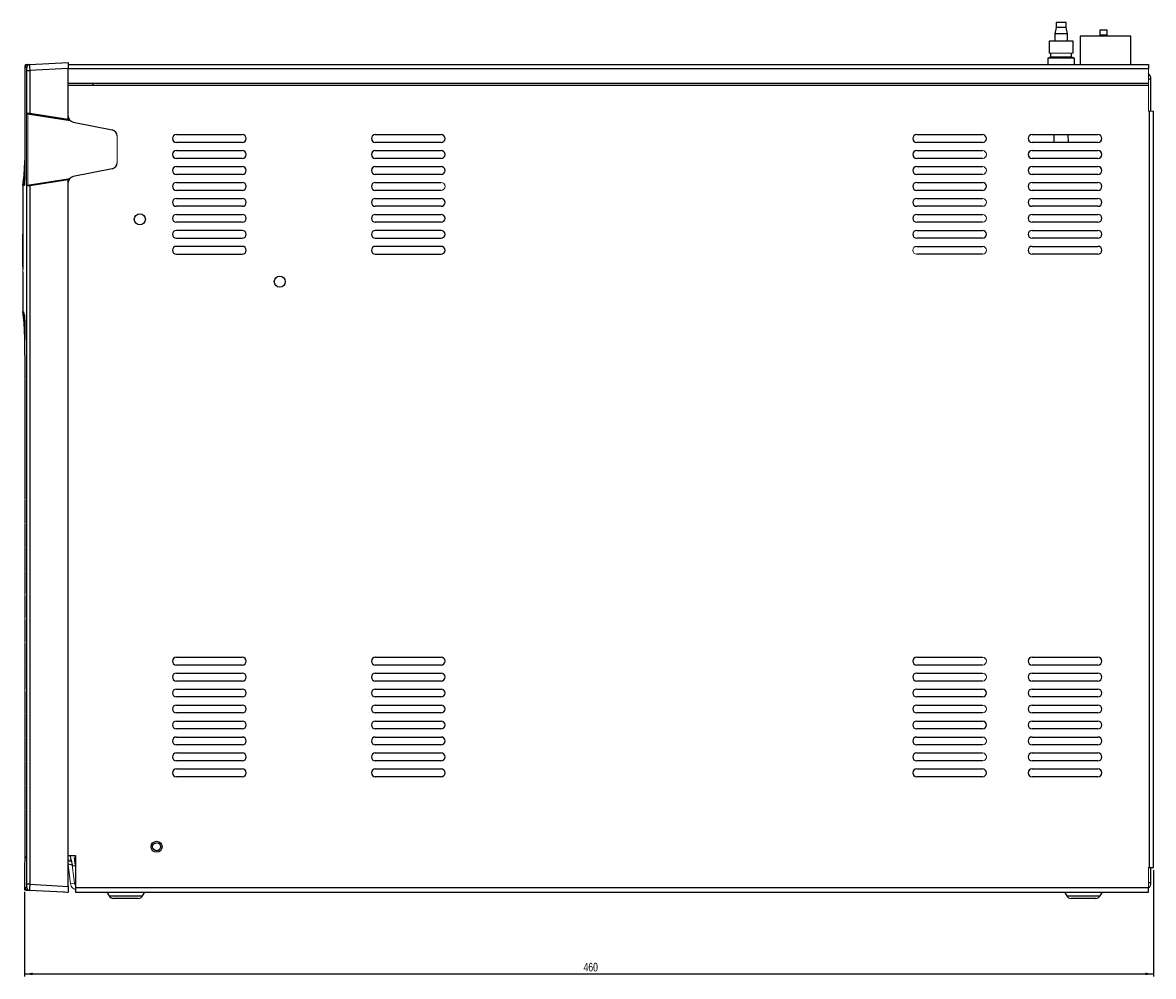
# Model space of a CAD drawing. Header units: millimetres. Extents: x -83 to 754, y -51 to 907.
# Tile 7 of 8: x 294 to 754, y -45 to 343. Entities that reach past the tile are written whole.
import ezdxf

# ---------------------------------------------------------------- set-up
doc = ezdxf.new("R2010")
doc.units = ezdxf.units.MM
doc.layers.add('DRAWINGS', color=7, linetype='Continuous')
doc.styles.add('SLDTEXTSTYLE0', font='TXT', dxfattribs={"width": 0.75})
doc.dimstyles.new('SLDDIMSTYLE0', dxfattribs={"dimtxt": 3.5, "dimasz": 3.302, "dimexe": 0, "dimexo": 0.0625, "dimgap": 0.875, "dimtad": 0, "dimtih": 1, "dimtoh": 1, "dimdec": 0, "dimrnd": 1e-09, "dimzin": 12, "dimdsep": 46, "dimtxsty": 'SLDTEXTSTYLE0', "dimsah": 1, "dimcen": 0.09, "dimadec": 0, "dimazin": 3, "dimtfac": 1, "dimtdec": 0, "dimtofl": 0, "dimtmove": 0, "dimatfit": 3, "dimfxl": 0, "dimfrac": 2, "dimtolj": 1, "dimtzin": 12, "dimarcsym": 0})

# ---------------------------------------------------------------- blocks, each defined once
blk = doc.blocks.new('_D_2')
at = {"layer": 'DRAWINGS'}
for p, q in [((754.48, -1.97), (754.48, -45.25)), ((294.73, -10.85), (294.73, -45.25)), ((294.73, -44.25), (754.48, -44.25))]:
    blk.add_line(p, q, dxfattribs=at)
for points in [[(294.73, -44.25), (298.04, -44.75), (298.04, -43.74)], [(754.48, -44.25), (751.18, -43.74), (751.18, -44.75)]]:
    blk.add_solid(points, dxfattribs=at)
at = {"layer": 'DRAWINGS', "insert": (522.39, -39.73), "char_height": 3.5, "attachment_point": 1, "style": 'SLDTEXTSTYLE0'}
blk.add_mtext('460', dxfattribs=at)

msp = doc.modelspace()

# ---------------------------------------------------------------- linework, layer by layer
at = {"color": 7, "linetype": 'Continuous', "lineweight": 25}
for p, q in [((714.83, 341.13), (714.28, 338.63)), ((714.83, 343.13), (714.83, 341.13)), ((718.93, 343.13), (714.83, 343.13)), ((718.93, 341.13), (714.83, 341.13)), ((718.93, 341.13), (718.93, 343.13)), ((719.48, 338.63), (718.93, 341.13)), ((714.28, 338.63), (714.28, 335.63)), ((719.48, 338.63), (714.28, 338.63)), ((719.48, 335.63), (719.48, 338.63)), ((724.68, 337.6), (724.68, 326.03)), ((745.28, 337.6), (724.68, 337.6)), ((732.63, 338.09), (732.54, 337.6)), ((732.63, 340.09), (732.63, 338.09)), ((735.63, 340.09), (732.63, 340.09)), ((735.63, 338.09), (732.63, 338.09)), ((735.63, 338.09), (735.63, 340.09)), ((735.73, 337.6), (735.63, 338.09)), ((745.28, 326.03), (745.28, 337.6)), ((711.98, 335.63), (711.98, 330.63)), ((721.78, 335.63), (711.98, 335.63)), ((721.78, 330.63), (721.78, 335.63)), ((712.63, 329.13), (711.43, 328.63)), ((711.43, 328.63), (711.43, 326.03)), ((722.33, 328.63), (711.43, 328.63)), ((712.63, 330.63), (712.63, 329.13)), ((721.13, 329.13), (712.63, 329.13)), ((721.13, 329.13), (721.13, 330.63)), ((722.33, 328.63), (721.13, 329.13)), ((722.33, 326.03), (722.33, 328.63)), ((294.83, 325.53), (294.83, 285.1)), ((295.59, 324.86), (294.89, 324.82)), ((294.89, 324.82), (294.89, 324.82)), ((295.31, 326.03), (295.86, 326.06)), ((295.64, 323.61), (296.83, 323.61)), ((295.64, 306.36), (295.64, 323.61)), ((295.86, 326.06), (296.78, 326.1)), ((296.78, 326.1), (312.48, 326.93)), ((312.48, 324.43), (296.83, 323.61)), ((296.83, 323.61), (296.83, 306.25)), ((312.48, 326.93), (312.48, 324.43)), ((312.48, 326.03), (752.48, 326.03)), ((312.48, 303.81), (312.48, 324.43)), ((752.48, 324.3), (312.48, 324.3)), ((752.48, 326.03), (752.48, 324.3)), ((312.48, 318.52), (322.48, 318.52)), ((322.48, 318.52), (752.48, 318.52)), ((322.48, 318.52), (322.48, 317.53)), ((753.48, 307.03), (753.48, 320.23)), ((752.48, 317.53), (312.48, 317.53)), ((295.57, 306.37), (295.64, 306.36)), ((295.64, 306.36), (296.83, 306.25)), ((296.06, 305.86), (296.01, 305.87)), ((296.77, 305.75), (296.06, 305.86)), ((312.48, 303.31), (296.77, 305.75)), ((296.83, 306.25), (312.48, 303.81)), ((752.74, 307.03), (752.74, -0.97)), ((754.48, -0.97), (754.48, 307.03)), ((312.48, 303.81), (312.48, 303.31)), ((314.49, 302.63), (330.47, 299.43)), ((356.58, 297.53), (383.38, 297.53)), ((437.58, 297.53), (464.38, 297.53)), ((658.08, 297.53), (684.88, 297.53)), ((705.08, 297.53), (731.88, 297.53)), ((714, 297.53), (713.9, 294.33)), ((719.86, 294.33), (719.76, 297.53)), ((383.38, 294.33), (356.58, 294.33)), ((356.58, 291.03), (383.38, 291.03)), ((464.38, 294.33), (437.58, 294.33)), ((437.58, 291.03), (464.38, 291.03)), ((684.88, 294.33), (658.08, 294.33)), ((658.08, 291.03), (684.88, 291.03)), ((731.88, 294.33), (705.08, 294.33)), ((705.08, 291.03), (731.88, 291.03)), ((383.38, 287.83), (356.58, 287.83)), ((464.38, 287.83), (437.58, 287.83)), ((684.88, 287.83), (658.08, 287.83)), ((731.88, 287.83), (705.08, 287.83)), ((294.84, 285.11), (294.83, 285.11)), ((330.47, 283.63), (314.49, 280.43)), ((356.58, 284.53), (383.38, 284.53)), ((383.38, 281.33), (356.58, 281.33)), ((437.58, 284.53), (464.38, 284.53)), ((464.38, 281.33), (437.58, 281.33)), ((658.08, 284.53), (684.88, 284.53)), ((684.88, 281.33), (658.08, 281.33)), ((705.08, 284.53), (731.88, 284.53)), ((731.88, 281.33), (705.08, 281.33)), ((293.98, 276.89), (293.98, 243.14)), ((295.64, 276.5), (295.57, 276.49)), ((296.83, 276.61), (295.64, 276.5)), ((295.64, -7.76), (295.64, 276.5)), ((296.01, 276.98), (296.06, 276.99)), ((296.06, 276.99), (296.77, 277.1)), ((296.77, 277.1), (312.48, 279.55)), ((312.48, 279.05), (296.83, 276.61)), ((296.83, 276.61), (296.83, -7.76)), ((312.48, 279.55), (312.48, 279.05)), ((312.48, -8.58), (312.48, 279.05)), ((356.58, 278.03), (383.38, 278.03)), ((437.58, 278.03), (464.38, 278.03)), ((658.08, 278.03), (684.88, 278.03)), ((705.08, 278.03), (731.88, 278.03)), ((383.38, 274.83), (356.58, 274.83)), ((464.38, 274.83), (437.58, 274.83)), ((684.88, 274.83), (658.08, 274.83)), ((731.88, 274.83), (705.08, 274.83)), ((356.58, 271.53), (383.38, 271.53)), ((383.38, 268.33), (356.58, 268.33)), ((437.58, 271.53), (464.38, 271.53)), ((464.38, 268.33), (437.58, 268.33)), ((658.08, 271.53), (684.88, 271.53)), ((684.88, 268.33), (658.08, 268.33)), ((705.08, 271.53), (731.88, 271.53)), ((731.88, 268.33), (705.08, 268.33)), ((356.58, 265.03), (383.38, 265.03)), ((437.58, 265.03), (464.38, 265.03)), ((658.08, 265.03), (684.88, 265.03)), ((705.08, 265.03), (731.88, 265.03)), ((383.38, 261.83), (356.58, 261.83)), ((383.38, 258.53), (356.58, 258.53)), ((464.38, 261.83), (437.58, 261.83)), ((464.38, 258.53), (437.58, 258.53)), ((684.88, 261.83), (658.08, 261.83)), ((658.08, 258.53), (684.88, 258.53)), ((731.88, 261.83), (705.08, 261.83)), ((705.08, 258.53), (731.88, 258.53)), ((293.99, 256.75), (293.99, 257)), ((356.58, 255.33), (383.38, 255.33)), ((437.58, 255.33), (464.38, 255.33)), ((684.88, 255.33), (658.08, 255.33)), ((731.88, 255.33), (705.08, 255.33)), ((293.98, 252.78), (294.15, 252.79)), ((293.99, 243.88), (293.99, 252.78)), ((294.04, 249.16), (294.04, 243.87)), ((383.38, 252.03), (356.58, 252.03)), ((356.58, 248.83), (383.38, 248.83)), ((464.38, 252.03), (437.58, 252.03)), ((437.58, 248.83), (464.38, 248.83)), ((658.08, 252.03), (684.88, 252.03)), ((684.88, 248.83), (658.08, 248.83)), ((705.08, 252.03), (731.88, 252.03)), ((731.88, 248.83), (705.08, 248.83)), ((293.98, 241.66), (293.98, 225.49)), ((293.98, 241.66), (293.98, 241.66)), ((294, 241.66), (294.02, 241.66)), ((294.68, 223.59), (294.37, 225.32)), ((294.73, 216.41), (294.73, 207.88)), ((294.88, 216.06), (294.73, 216.41)), ((294.9, 207.63), (294.9, 198.27)), ((294.9, 207.63), (294.9, 198.27)), ((294.9, 197.87), (294.9, 188.53)), ((294.9, 197.87), (294.9, 188.53)), ((294.9, 188.53), (294.9, 188.53)), ((294.9, 188.13), (294.9, 187.63)), ((294.9, 188.13), (294.9, 187.63)), ((294.9, 188.13), (294.9, 188.13)), ((294.9, 187.63), (294.9, 178.79)), ((294.9, 187.63), (294.9, 178.79)), ((294.9, 178.79), (294.9, 178.79)), ((294.9, 178.39), (294.9, 177.89)), ((294.9, 178.39), (294.9, 177.89)), ((294.9, 178.39), (294.9, 178.39)), ((294.9, 177.89), (294.9, 169.05)), ((294.9, 177.89), (294.9, 169.05)), ((294.9, 169.05), (294.9, 169.05)), ((294.9, 168.65), (294.9, 168.16)), ((294.9, 168.65), (294.9, 168.16)), ((294.9, 168.65), (294.9, 168.65)), ((294.9, 168.16), (294.9, 159.31)), ((294.9, 168.16), (294.9, 159.31)), ((294.9, 159.31), (294.9, 159.31)), ((294.9, 158.91), (294.9, 158.42)), ((294.9, 158.91), (294.9, 158.42)), ((294.9, 158.91), (294.9, 158.91)), ((294.9, 158.42), (294.9, 149.58)), ((294.9, 158.42), (294.9, 149.58)), ((294.9, 149.58), (294.9, 149.58)), ((294.9, 148.68), (294.9, 139.84)), ((294.9, 148.68), (294.9, 139.84)), ((294.9, 139.84), (294.9, 139.84)), ((294.9, 138.94), (294.9, 130.1)), ((294.9, 138.94), (294.9, 130.1)), ((294.9, 130.1), (294.9, 130.1)), ((294.9, 129.2), (294.9, 120.36)), ((294.9, 129.2), (294.9, 120.36)), ((294.9, 120.36), (294.9, 120.36)), ((294.9, 119.47), (294.9, 110.62)), ((294.9, 119.47), (294.9, 110.62)), ((294.9, 109.73), (294.9, 100.89)), ((294.9, 109.73), (294.9, 100.89)), ((294.9, 99.99), (294.9, 91.15)), ((294.9, 99.99), (294.9, 91.15)), ((294.9, 90.25), (294.9, 81.41)), ((294.9, 90.25), (294.9, 81.41)), ((356.58, 84.73), (383.38, 84.73)), ((437.58, 84.73), (464.38, 84.73)), ((658.08, 84.73), (684.88, 84.73)), ((705.08, 84.73), (731.88, 84.73)), ((294.9, 81.01), (294.9, 71.67)), ((294.9, 81.01), (294.9, 71.67)), ((383.38, 81.53), (356.58, 81.53)), ((464.38, 81.53), (437.58, 81.53)), ((684.88, 81.53), (658.08, 81.53)), ((731.88, 81.53), (705.08, 81.53)), ((356.58, 78.23), (383.38, 78.23)), ((383.38, 75.03), (356.58, 75.03)), ((437.58, 78.23), (464.38, 78.23)), ((464.38, 75.03), (437.58, 75.03)), ((658.08, 78.23), (684.88, 78.23)), ((684.88, 75.03), (658.08, 75.03)), ((705.08, 78.23), (731.88, 78.23)), ((731.88, 75.03), (705.08, 75.03)), ((294.9, 70.78), (294.9, 61.93)), ((294.9, 70.78), (294.9, 61.93)), ((356.58, 71.73), (383.38, 71.73)), ((437.58, 71.73), (464.38, 71.73)), ((658.08, 71.73), (684.88, 71.73)), ((705.08, 71.73), (731.88, 71.73)), ((383.38, 68.53), (356.58, 68.53)), ((356.58, 65.23), (383.38, 65.23)), ((464.38, 68.53), (437.58, 68.53)), ((437.58, 65.23), (464.38, 65.23)), ((684.88, 68.53), (658.08, 68.53)), ((658.08, 65.23), (684.88, 65.23)), ((731.88, 68.53), (705.08, 68.53)), ((705.08, 65.23), (731.88, 65.23)), ((294.9, 61.53), (294.9, 61.04)), ((294.9, 61.53), (294.9, 61.04)), ((294.9, 61.04), (294.9, 52.2)), ((294.9, 61.04), (294.9, 52.2)), ((383.38, 62.03), (356.58, 62.03)), ((464.38, 62.03), (437.58, 62.03)), ((684.88, 62.03), (658.08, 62.03)), ((731.88, 62.03), (705.08, 62.03)), ((356.58, 58.73), (383.38, 58.73)), ((383.38, 55.53), (356.58, 55.53)), ((437.58, 58.73), (464.38, 58.73)), ((464.38, 55.53), (437.58, 55.53)), ((658.08, 58.73), (684.88, 58.73)), ((684.88, 55.53), (658.08, 55.53)), ((705.08, 58.73), (731.88, 58.73)), ((731.88, 55.53), (705.08, 55.53)), ((294.9, 51.8), (294.9, 51.3)), ((294.9, 51.8), (294.9, 51.3)), ((294.9, 51.3), (294.9, 42.46)), ((294.9, 51.3), (294.9, 42.46)), ((356.58, 52.23), (383.38, 52.23)), ((437.58, 52.23), (464.38, 52.23)), ((658.08, 52.23), (684.88, 52.23)), ((705.08, 52.23), (731.88, 52.23)), ((383.38, 49.03), (356.58, 49.03)), ((464.38, 49.03), (437.58, 49.03)), ((684.88, 49.03), (658.08, 49.03)), ((731.88, 49.03), (705.08, 49.03)), ((294.9, 42.06), (294.9, 41.56)), ((294.9, 42.06), (294.9, 41.56)), ((294.9, 41.56), (294.9, 32.72)), ((294.9, 41.56), (294.9, 32.72)), ((356.58, 45.73), (383.38, 45.73)), ((383.38, 42.53), (356.58, 42.53)), ((437.58, 45.73), (464.38, 45.73)), ((464.38, 42.53), (437.58, 42.53)), ((658.08, 45.73), (684.88, 45.73)), ((684.88, 42.53), (658.08, 42.53)), ((705.08, 45.73), (731.88, 45.73)), ((731.88, 42.53), (705.08, 42.53)), ((356.58, 39.23), (383.38, 39.23)), ((437.58, 39.23), (464.38, 39.23)), ((658.08, 39.23), (684.88, 39.23)), ((705.08, 39.23), (731.88, 39.23)), ((294.9, 32.32), (294.9, 31.82)), ((294.9, 32.32), (294.9, 31.82)), ((383.38, 36.03), (356.58, 36.03)), ((464.38, 36.03), (437.58, 36.03)), ((684.88, 36.03), (658.08, 36.03)), ((731.88, 36.03), (705.08, 36.03)), ((294.9, 31.82), (294.9, 22.98)), ((294.9, 31.82), (294.9, 22.98)), ((294.9, 22.58), (294.9, 22.09)), ((294.9, 22.58), (294.9, 22.09)), ((294.9, 22.09), (294.9, 13.24)), ((294.9, 22.09), (294.9, 13.24)), ((294.9, 13.24), (294.9, 13.24)), ((294.9, 12.84), (294.9, 12.35)), ((294.9, 12.84), (294.9, 12.35)), ((294.9, 12.84), (294.9, 12.84)), ((294.9, 12.35), (294.9, 1.52)), ((294.9, 12.35), (294.9, 1.52)), ((294.73, 0.59), (294.73, -9.85)), ((312.48, 4.03), (315.48, 4.03)), ((312.48, 0.65), (314.27, 0.12)), ((313.55, 2.8), (313.49, 3.87)), ((314.99, 3.03), (315.48, -0.98)), ((315.48, 4.03), (315.48, -9.23)), ((315.32, -0.2), (315.39, -0.22)), ((752.74, -0.97), (754.48, -0.97)), ((753.48, -7.17), (753.48, -0.97)), ((294.89, -8.96), (294.89, -9.01)), ((294.89, -8.96), (295.59, -9)), ((296.83, -7.76), (295.64, -7.76)), ((296.83, -7.76), (312.48, -8.58)), ((312.48, -8.58), (312.48, -10.97)), ((753.48, -7.17), (752.48, -7.17)), ((296.78, -10.25), (295.17, -10.17)), ((310.54, -10.97), (296.78, -10.25)), ((312.01, -11.04), (310.96, -10.98)), ((752.48, -9.23), (315.48, -9.23)), ((315.48, -9.23), (315.48, -10.97)), ((315.48, -10.97), (752.48, -10.97)), ((328.22, -10.97), (329.18, -12.49)), ((341, -13.47), (330.96, -13.47)), ((342.78, -12.49), (343.74, -10.97)), ((718.22, -10.97), (719.18, -12.49)), ((731, -13.47), (720.96, -13.47)), ((732.78, -12.49), (733.74, -10.97)), ((752.48, -10.97), (752.48, -9.23))]:
    msp.add_line(p, q, dxfattribs=at)
at = {"color": 144, "linetype": 'Continuous', "lineweight": 18}
for p, q in [((721.78, 330.63), (711.98, 330.63)), ((294.89, 324.82), (294.89, 286.93)), ((294.89, 324.82), (294.89, 324.82)), ((312.48, 318.52), (312.48, 324.3)), ((752.48, 324.3), (752.48, 318.52)), ((752.48, 318.52), (752.48, 317.53)), ((312.48, 317.53), (312.48, 305.08)), ((752.48, 307.03), (752.48, 317.53)), ((295.57, 276.49), (295.57, 306.37)), ((296.07, 305.86), (296.07, 276.99)), ((752.74, 307.03), (752.48, 307.03)), ((754.48, 307.03), (752.74, 307.03)), ((313.38, 303.17), (312.48, 303.31)), ((332.48, 296.98), (332.48, 286.08)), ((294.89, 286.93), (294.89, 286.93)), ((312.48, 279.55), (313.12, 279.65)), ((312.48, 277.98), (312.48, 4.03)), ((294.02, 257), (294, 257)), ((294.02, 256.75), (294.02, 257)), ((293.99, 252.78), (293.99, 243.86)), ((293.99, 249.16), (293.99, 243.87)), ((294, 252.78), (294, 243.86)), ((294.02, 243.88), (294.02, 252.78)), ((294.06, 249.16), (294.04, 249.16)), ((294.05, 251.8), (294.05, 251.8)), ((294.06, 243.88), (294.06, 251.24)), ((293.98, 243.03), (293.98, 243.14)), ((293.98, 241.66), (293.99, 241.66)), ((294.02, 243.88), (294, 243.88)), ((294.06, 243.04), (294, 243.04)), ((294, 241.69), (294, 242.16)), ((294.03, 241.66), (294.07, 241.66)), ((294.06, 243.87), (294.04, 243.87)), ((294.06, 243.48), (294.06, 243.04)), ((294.06, 242.68), (294.06, 242.65)), ((294.06, 242.65), (294.06, 242.65)), ((294.89, 213.94), (294.89, 207.88)), ((294.89, 213.94), (294.89, 213.94)), ((294.9, 198.27), (294.9, 198.27)), ((294.9, 197.87), (294.9, 197.87)), ((294.9, 149.18), (294.9, 148.68)), ((294.9, 149.18), (294.9, 149.18)), ((294.9, 148.68), (294.9, 148.68)), ((294.9, 139.44), (294.9, 138.94)), ((294.9, 139.44), (294.9, 139.44)), ((294.9, 138.94), (294.9, 138.94)), ((294.9, 129.7), (294.9, 129.2)), ((294.9, 129.7), (294.9, 129.7)), ((294.9, 129.2), (294.9, 129.2)), ((294.9, 119.96), (294.9, 119.47)), ((294.9, 119.96), (294.9, 119.96)), ((294.9, 119.47), (294.9, 119.47)), ((294.9, 110.62), (294.9, 110.62)), ((294.9, 110.22), (294.9, 109.73)), ((294.9, 109.73), (294.9, 109.73)), ((294.9, 100.89), (294.9, 100.89)), ((294.9, 100.49), (294.9, 99.99)), ((294.9, 99.99), (294.9, 99.99)), ((294.9, 91.15), (294.9, 91.15)), ((294.9, 90.75), (294.9, 90.25)), ((294.9, 90.25), (294.9, 90.25)), ((294.9, 81.41), (294.9, 81.41)), ((294.9, 81.01), (294.9, 81.01)), ((294.9, 71.67), (294.9, 71.67)), ((294.9, 71.27), (294.9, 70.78)), ((294.9, 70.78), (294.9, 70.78)), ((294.9, 61.93), (294.9, 61.93)), ((294.9, 61.53), (294.9, 61.53)), ((294.9, 52.2), (294.9, 52.2)), ((294.9, 51.8), (294.9, 51.8)), ((294.9, 42.46), (294.9, 42.46)), ((294.9, 42.06), (294.9, 42.06)), ((294.9, 32.72), (294.9, 32.72)), ((294.9, 32.32), (294.9, 32.32)), ((294.9, 22.98), (294.9, 22.98)), ((294.9, 22.58), (294.9, 22.58)), ((294.89, 0.59), (294.89, -8.96)), ((312.48, 2.17), (313.76, 1.78)), ((312.48, 1.98), (313.89, 2.15)), ((313.9, 1.33), (312.48, 1.76)), ((313.46, -7.51), (312.48, 0.48)), ((314.38, -0.23), (313.67, 2.08)), ((315.05, -7.31), (313.89, 2.15)), ((314.99, 3.03), (315.48, 3.03)), ((315.4, 3.03), (315.4, 3.85)), ((315.4, 3.83), (315.4, 3.03)), ((315.48, 3.83), (315.4, 3.83)), ((314.38, -0.23), (315.39, -0.17)), ((315.39, -0.19), (314.38, -0.25)), ((314.38, -0.25), (314.38, -0.23)), ((752.48, -9.23), (752.48, -0.97)), ((752.74, -0.97), (752.48, -0.97)), ((294.89, -8.96), (294.89, -8.96)), ((313.46, -7.51), (315.05, -7.31))]:
    msp.add_line(p, q, dxfattribs=at)
at = {"color": 8, "linetype": 'Continuous', "lineweight": 25}
for p, q in [((752.48, 320.23), (753.48, 320.23)), ((294.64, 276.96), (294.63, 276.92)), ((294.73, 207.88), (294.89, 207.88)), ((294.9, 187.63), (294.9, 187.63)), ((294.9, 177.89), (294.9, 177.89)), ((294.9, 168.16), (294.9, 168.16)), ((294.9, 158.42), (294.9, 158.42)), ((294.9, 61.04), (294.9, 61.04)), ((294.9, 51.3), (294.9, 51.3)), ((294.9, 41.56), (294.9, 41.56)), ((294.9, 31.82), (294.9, 31.82)), ((294.9, 22.09), (294.9, 22.09)), ((294.9, 12.35), (294.9, 12.35)), ((294.89, 0.59), (294.73, 0.59)), ((329.18, -12.49), (342.78, -12.49)), ((719.18, -12.49), (732.78, -12.49))]:
    msp.add_line(p, q, dxfattribs=at)
at = {"color": 144, "linetype": 'Continuous', "lineweight": 18, "flags": 128}
msp.add_lwpolyline([(315.48, 3.85), (315.48, 3.85), (315.4, 3.85)], dxfattribs=at)
at = {"color": 7, "linetype": 'Continuous', "lineweight": 25}
for centre, radius in [((341.68, 263.03), 2.25), ((398.68, 237.68), 2.25), ((348.48, 7.53), 2.25), ((348.49, 7.53), 1.6)]:
    msp.add_circle(centre, radius, dxfattribs=at)
for centre, radius, start, end in [((295.33, 325.53), 0.5, 93, 179.9193), ((296.84, 324.86), 1.25, 93.0184, 180.0232), ((750.68, 320.23), 2.8, 0, 49.9039), ((296.14, 306.36), 0.5, 179.9691, 261.1255), ((299.19, 305.75), 2.41, 168.2211, 180.0316), ((314.98, 305.08), 2.5, 180, 258.6901), ((329.98, 296.98), 2.5, 0, 78.6901), ((356.58, 295.93), 1.6, 90, 270), ((383.38, 295.93), 1.6, 270, 90), ((437.58, 295.93), 1.6, 90, 270), ((464.38, 295.93), 1.6, 270, 90), ((658.08, 295.93), 1.6, 90, 270), ((684.88, 295.93), 1.6, 270, 90), ((705.08, 295.93), 1.6, 90, 270), ((731.88, 295.93), 1.6, 270, 90), ((356.58, 289.43), 1.6, 90, 270), ((383.38, 289.43), 1.6, 270, 90), ((437.58, 289.43), 1.6, 90, 270), ((464.38, 289.43), 1.6, 270, 90), ((658.08, 289.43), 1.6, 90, 270), ((705.08, 289.43), 1.6, 90, 270), ((731.88, 289.43), 1.6, 270, 90), ((329.98, 286.08), 2.5, 281.3099, 0), ((249.73, 285.11), 45, 349.5955, 359.8528), ((356.58, 282.93), 1.6, 90, 270), ((383.38, 282.93), 1.6, 270, 90), ((437.58, 282.93), 1.6, 90, 270), ((464.38, 282.93), 1.6, 270, 90), ((658.08, 282.93), 1.6, 90, 270), ((705.08, 282.93), 1.6, 90, 270), ((731.88, 282.93), 1.6, 270, 90), ((294.38, 276.89), 0.4, 167.0782, 177.5717), ((295.03, 276.92), 0.4, 169.5755, 180.0017), ((296.14, 276.5), 0.5, 98.8745, 180.0309), ((299.19, 277.1), 2.41, 179.9684, 191.7789), ((314.98, 277.98), 2.5, 101.3099, 180), ((356.58, 276.43), 1.6, 90, 270), ((383.38, 276.43), 1.6, 270, 90), ((437.58, 276.43), 1.6, 90, 270), ((658.08, 276.43), 1.6, 90, 270), ((684.88, 276.43), 1.6, 270, 90), ((705.08, 276.43), 1.6, 90, 270), ((731.88, 276.43), 1.6, 270, 90), ((356.58, 269.93), 1.6, 90, 270), ((383.38, 269.93), 1.6, 270, 90), ((437.58, 269.93), 1.6, 90, 270), ((464.38, 269.93), 1.6, 270, 90), ((658.08, 269.93), 1.6, 90, 270), ((705.08, 269.93), 1.6, 90, 270), ((731.88, 269.93), 1.6, 270, 90), ((356.58, 263.43), 1.6, 90, 270), ((383.38, 263.43), 1.6, 270, 90), ((437.58, 263.43), 1.6, 90, 270), ((464.38, 263.43), 1.6, 270, 90), ((658.08, 263.43), 1.6, 90, 270), ((705.08, 263.43), 1.6, 90, 270), ((731.88, 263.43), 1.6, 270, 90), ((356.58, 256.93), 1.6, 90, 270), ((383.38, 256.93), 1.6, 270, 90), ((437.58, 256.93), 1.6, 90, 270), ((464.38, 256.93), 1.6, 270, 90), ((658.08, 256.93), 1.6, 90, 270), ((684.88, 256.93), 1.6, 270, 90), ((705.08, 256.93), 1.6, 90, 270), ((731.88, 256.93), 1.6, 270, 90), ((356.58, 250.43), 1.6, 90, 270), ((383.38, 250.43), 1.6, 270, 90), ((437.58, 250.43), 1.6, 90, 270), ((464.38, 250.43), 1.6, 270, 90), ((705.08, 250.43), 1.6, 90, 270), ((731.88, 250.43), 1.6, 270, 90), ((239.73, 216.41), 55, 359.9982, 9.4436), ((294.94, 223.92), 0.299, 179.9224, 189.3841), ((295.73, 207.88), 1, 180, 213.0421), ((356.58, 83.13), 1.6, 90, 270), ((383.38, 83.13), 1.6, 270, 90), ((437.58, 83.13), 1.6, 90, 270), ((464.38, 83.13), 1.6, 270, 90), ((658.08, 83.13), 1.6, 90, 270), ((705.08, 83.13), 1.6, 90, 270), ((731.88, 83.13), 1.6, 270, 90), ((356.58, 76.63), 1.6, 90, 270), ((383.38, 76.63), 1.6, 270, 90), ((437.58, 76.63), 1.6, 90, 270), ((464.38, 76.63), 1.6, 270, 90), ((658.08, 76.63), 1.6, 90, 270), ((705.08, 76.63), 1.6, 90, 270), ((731.88, 76.63), 1.6, 270, 90), ((356.58, 70.13), 1.6, 90, 270), ((383.38, 70.13), 1.6, 270, 90), ((437.58, 70.13), 1.6, 90, 270), ((464.38, 70.13), 1.6, 270, 90), ((658.08, 70.13), 1.6, 90, 270), ((684.88, 70.13), 1.6, 270, 90), ((705.08, 70.13), 1.6, 90, 270), ((731.88, 70.13), 1.6, 270, 90), ((356.58, 63.63), 1.6, 90, 270), ((383.38, 63.63), 1.6, 270, 90), ((437.58, 63.63), 1.6, 90, 270), ((464.38, 63.63), 1.6, 270, 90), ((658.08, 63.63), 1.6, 90, 270), ((705.08, 63.63), 1.6, 90, 270), ((731.88, 63.63), 1.6, 270, 90), ((356.58, 57.13), 1.6, 90, 270), ((383.38, 57.13), 1.6, 270, 90), ((437.58, 57.13), 1.6, 90, 270), ((464.38, 57.13), 1.6, 270, 90), ((658.08, 57.13), 1.6, 90, 270), ((684.88, 57.13), 1.6, 270, 90), ((705.08, 57.13), 1.6, 90, 270), ((731.88, 57.13), 1.6, 270, 90), ((356.58, 50.63), 1.6, 90, 270), ((383.38, 50.63), 1.6, 270, 90), ((437.58, 50.63), 1.6, 90, 270), ((464.38, 50.63), 1.6, 270, 90), ((658.08, 50.63), 1.6, 90, 270), ((705.08, 50.63), 1.6, 90, 270), ((731.88, 50.63), 1.6, 270, 90), ((356.58, 44.13), 1.6, 90, 270), ((383.38, 44.13), 1.6, 270, 90), ((437.58, 44.13), 1.6, 90, 270), ((464.38, 44.13), 1.6, 270, 90), ((658.08, 44.13), 1.6, 90, 270), ((705.08, 44.13), 1.6, 90, 270), ((731.88, 44.13), 1.6, 270, 90), ((356.58, 37.63), 1.6, 90, 270), ((383.38, 37.63), 1.6, 270, 90), ((437.58, 37.63), 1.6, 90, 270), ((464.38, 37.63), 1.6, 270, 90), ((658.08, 37.63), 1.6, 90, 270), ((684.88, 37.63), 1.6, 270, 90), ((705.08, 37.63), 1.6, 90, 270), ((731.88, 37.63), 1.6, 270, 90), ((304.73, 0.59), 10, 169.6814, 180), ((312.99, 3.84), 0.5, 3, 22.1506), ((296.84, -9), 1.25, 179.9768, 266.9816), ((295.03, -9.85), 0.3, 182.1896, 267.0017), ((330.96, -11.37), 2.1, 212.1523, 270), ((341, -11.37), 2.1, 270, 327.8477), ((720.96, -11.37), 2.1, 212.1523, 270), ((731, -11.37), 2.1, 270, 327.8477)]:
    msp.add_arc(centre, radius, start, end, dxfattribs=at)
at = {"color": 144, "linetype": 'Continuous', "lineweight": 18}
for centre, radius, start, end in [((684.88, 289.43), 1.6, 270, 90), ((684.88, 282.93), 1.6, 270, 90), ((464.38, 276.43), 1.6, 270, 90), ((684.88, 269.93), 1.6, 270, 90), ((684.88, 263.43), 1.6, 270, 90), ((658.08, 250.43), 1.6, 90, 270), ((684.88, 250.43), 1.6, 270, 90), ((684.88, 83.13), 1.6, 270, 90), ((684.88, 76.63), 1.6, 270, 90), ((684.88, 63.63), 1.6, 270, 90), ((684.88, 50.63), 1.6, 270, 90), ((684.88, 44.13), 1.6, 270, 90), ((316.54, 2.95), 3, 183, 197)]:
    msp.add_arc(centre, radius, start, end, dxfattribs=at)
at = {"color": 8, "linetype": 'Continuous', "lineweight": 25}
msp.add_arc((313.5, 3.85), 1.9, 0, 5.614, dxfattribs=at)
at = {"color": 144, "linetype": 'Continuous', "lineweight": 18}
for centre, major_axis, ratio, start_param, end_param in [((2628.98, 129.12), (2334.69, -137.37), 0.275158, 3.155461, 3.156717), ((2628.98, 127.38), (2334.69, -137.36), 0.275125, 3.152757, 3.154014), ((2628.98, 125.16), (2334.69, -137.37), 0.275158, 3.158954, 3.159689), ((2628.98, 119.84), (2334.69, -137.37), 0.275158, 3.149998, 3.15144), ((2628.98, -37.93), (-179.79, 4732.84), 0.491897, 1.492549, 1.49272), ((2628.98, 95.19), (2329.1, -254.67), 0.651134, 3.211667, 3.211908), ((2628.98, 95.96), (2328.46, -263.41), 0.663153, 3.216521, 3.216755), ((2628.98, 100.27), (2328.43, -263.77), 0.663629, 3.21946, 3.219694), ((2628.98, -50.94), (-179.63, 4737.74), 0.49139, 1.489914, 1.490085), ((2628.98, 91.06), (2329.1, -254.67), 0.651134, 3.208965, 3.209206), ((2628.98, 104.48), (2328.43, -263.77), 0.663629, 3.222162, 3.222395), ((2628.98, 86.79), (2329.08, -255), 0.651598, 3.206348, 3.206583), ((2628.98, 108.82), (2328.46, -263.41), 0.663153, 3.224769, 3.225002)]:
    msp.add_ellipse(centre, major_axis=major_axis, ratio=ratio, start_param=start_param, end_param=end_param, dxfattribs=at)
at = {"color": 7, "linetype": 'Continuous', "lineweight": 25}
msp.add_ellipse((2628.98, 99.42), major_axis=(2329.08, -255), ratio=0.651598, start_param=3.214597, end_param=3.214832, dxfattribs=at)
for points, knots in [([(295.78, 326.05), (295.8, 326.05), (295.79, 326.05), (295.72, 326.03), (295.66, 326.02), (295.54, 325.96), (295.49, 325.93), (295.39, 325.86), (295.33, 325.82), (295.2, 325.69), (295.13, 325.61), (295.03, 325.43), (294.99, 325.35), (294.94, 325.2), (294.92, 325.14), (294.9, 325), (294.89, 324.91), (294.89, 324.82)], [0, 0, 0, 0, 0.25, 0.25, 0.5, 0.5, 0.625, 0.625, 0.75, 0.75, 0.875, 0.875, 0.9375, 0.9375, 0.96875, 0.96875, 1, 1, 1, 1]), ([(295.26, 325.75), (295.25, 325.74), (295.2, 325.7), (295.06, 325.5), (294.95, 325.28), (294.9, 325.03), (294.89, 324.91), (294.89, 324.84), (294.89, 324.82)], [0, 0, 0, 0, 0.128798, 0.508225, 0.826911, 0.914067, 0.974907, 1, 1, 1, 1]), ([(295.64, 323.61), (295.64, 323.78), (295.64, 323.94), (295.64, 324.24), (295.63, 324.38), (295.63, 324.55), (295.62, 324.6), (295.62, 324.69), (295.62, 324.73), (295.61, 324.82), (295.6, 324.86), (295.59, 324.86)], [0, 0, 0, 0, 0.25, 0.25, 0.5, 0.5, 0.625, 0.625, 0.75, 0.75, 1, 1, 1, 1]), ([(296.78, 326.1), (296.78, 326.1), (296.78, 326.09), (296.78, 326.02), (296.78, 325.98), (296.78, 325.85), (296.78, 325.78), (296.78, 325.59), (296.78, 325.49), (296.79, 325.26), (296.79, 325.13), (296.8, 324.86), (296.8, 324.72), (296.81, 324.27), (296.82, 323.94), (296.83, 323.61)], [0, 0, 0, 0, 0.125, 0.125, 0.25, 0.25, 0.375, 0.375, 0.5, 0.5, 0.625, 0.625, 0.75, 0.75, 1, 1, 1, 1]), ([(294.89, 286.93), (294.89, 286.19), (294.88, 284.34), (294.85, 281.53), (294.79, 278.99), (294.71, 277.29), (294.66, 277.07), (294.64, 276.96)], [0, 0, 0, 0, 0.142278, 0.359873, 0.577493, 0.795116, 1, 1, 1, 1]), ([(294.67, 277.22), (294.69, 277.3), (294.73, 277.51), (294.8, 279.06), (294.86, 281.57), (294.89, 284.36), (294.89, 286.2), (294.89, 286.93)], [0, 0, 0, 0, 0.142095, 0.37693, 0.611761, 0.846555, 1, 1, 1, 1]), ([(294.07, 276.97), (294.08, 276.97), (294.09, 276.97), (294.49, 276.99), (294.64, 277)], [0, 0, 0, 0, 0.636622, 1, 1, 1, 1]), ([(294.04, 252.8), (294.05, 252.8), (294.05, 252.8), (294.05, 253.06), (294.06, 253.51), (294.06, 254.11), (294.06, 254.78), (294.06, 255.45), (294.06, 256.04), (294.05, 256.48), (294.05, 256.73), (294.05, 256.73), (294.04, 256.72)], [0, 0, 0, 0, 0.072269, 0.179668, 0.287068, 0.394467, 0.501866, 0.609263, 0.716661, 0.824059, 0.931459, 1, 1, 1, 1]), ([(294.65, 223.87), (294.47, 224.3), (294.11, 225.16), (293.93, 225.57), (293.99, 225.44), (293.99, 225.44)], [0, 0, 0, 0, 0.498818, 0.998103, 1, 1, 1, 1]), ([(293.98, 225.49), (294.01, 225.42), (294.07, 225.29), (294.45, 224.38), (294.64, 223.92)], [0, 0, 0, 0, 0.498822, 1, 1, 1, 1]), ([(294.64, 223.92), (294.65, 223.9), (294.66, 223.87), (294.67, 223.77), (294.68, 223.71), (294.71, 223.48), (294.72, 223.26), (294.74, 222.87), (294.75, 222.72), (294.76, 222.4), (294.77, 222.23), (294.79, 221.67), (294.8, 221.26), (294.83, 220.35), (294.84, 219.84), (294.85, 218.78), (294.86, 218.22), (294.87, 217.34), (294.87, 217.04), (294.88, 216.43), (294.88, 216.13), (294.89, 215.2), (294.89, 214.58), (294.89, 213.94)], [0, 0, 0, 0, 0.0625, 0.0625, 0.125, 0.125, 0.25, 0.25, 0.3125, 0.3125, 0.375, 0.375, 0.5, 0.5, 0.625, 0.625, 0.75, 0.75, 0.8125, 0.8125, 0.875, 0.875, 1, 1, 1, 1]), ([(294.89, 213.94), (294.89, 215.06), (294.88, 217.29), (294.83, 220.28), (294.77, 222.51), (294.71, 223.55), (294.68, 223.71), (294.67, 223.74)], [0, 0, 0, 0, 0.236801, 0.4736, 0.710444, 0.947339, 1, 1, 1, 1]), ([(294.9, 188.53), (294.9, 188.51), (294.9, 188.5), (294.9, 188.49), (294.9, 188.37), (294.9, 188.25), (294.9, 188.13)], [0, 0, 0, 0, 0.0000421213, 0.0000421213, 0.0000421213, 0.0003999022, 0.0003999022, 0.0003999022, 0.0003999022]), ([(294.9, 178.79), (294.9, 178.78), (294.9, 178.76), (294.9, 178.75), (294.9, 178.63), (294.9, 178.51), (294.9, 178.39)], [0, 0, 0, 0, 0.0000421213, 0.0000421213, 0.0000421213, 0.0003999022, 0.0003999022, 0.0003999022, 0.0003999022]), ([(294.9, 169.05), (294.9, 169.04), (294.9, 169.02), (294.9, 169.01), (294.9, 168.89), (294.9, 168.77), (294.9, 168.65)], [0, 0, 0, 0, 0.0000421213, 0.0000421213, 0.0000421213, 0.0003999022, 0.0003999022, 0.0003999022, 0.0003999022]), ([(294.9, 159.31), (294.9, 159.3), (294.9, 159.29), (294.9, 159.27), (294.9, 159.15), (294.9, 159.03), (294.9, 158.91)], [0, 0, 0, 0, 0.0000421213, 0.0000421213, 0.0000421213, 0.0003999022, 0.0003999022, 0.0003999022, 0.0003999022]), ([(294.9, 149.58), (294.9, 149.56), (294.9, 149.55), (294.9, 149.53), (294.9, 149.41), (294.9, 149.3), (294.9, 149.18)], [0, 0, 0, 0, 0.0000421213, 0.0000421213, 0.0000421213, 0.0003999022, 0.0003999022, 0.0003999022, 0.0003999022]), ([(294.9, 139.84), (294.9, 139.82), (294.9, 139.81), (294.9, 139.8), (294.9, 139.68), (294.9, 139.56), (294.9, 139.44)], [0, 0, 0, 0, 0.0000421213, 0.0000421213, 0.0000421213, 0.0003999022, 0.0003999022, 0.0003999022, 0.0003999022]), ([(294.9, 130.1), (294.9, 130.09), (294.9, 130.07), (294.9, 130.06), (294.9, 129.94), (294.9, 129.82), (294.9, 129.7)], [0, 0, 0, 0, 0.0000421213, 0.0000421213, 0.0000421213, 0.0003999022, 0.0003999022, 0.0003999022, 0.0003999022]), ([(294.9, 120.36), (294.9, 120.35), (294.9, 120.33), (294.9, 120.32), (294.9, 120.2), (294.9, 120.08), (294.9, 119.96)], [0, 0, 0, 0, 0.0000421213, 0.0000421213, 0.0000421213, 0.0003999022, 0.0003999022, 0.0003999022, 0.0003999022]), ([(294.9, 13.24), (294.9, 13.23), (294.9, 13.22), (294.9, 13.2), (294.9, 13.08), (294.9, 12.96), (294.9, 12.84)], [0, 0, 0, 0, 0.0000421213, 0.0000421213, 0.0000421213, 0.0003999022, 0.0003999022, 0.0003999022, 0.0003999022]), ([(294.89, -8.96), (294.89, -8.99), (294.89, -9.05), (294.9, -9.15), (294.93, -9.33), (295.04, -9.66), (295.14, -9.75), (295.21, -9.81)], [0, 0, 0, 0, 0.033829, 0.07557, 0.145138, 0.351779, 1, 1, 1, 1]), ([(295.59, -9), (295.6, -9), (295.61, -8.97), (295.62, -8.85), (295.62, -8.75), (295.63, -8.52), (295.64, -8.38), (295.64, -8.08), (295.64, -7.92), (295.64, -7.76)], [0, 0, 0, 0, 0.25, 0.25, 0.5, 0.5, 0.75, 0.75, 1, 1, 1, 1]), ([(296.83, -7.76), (296.82, -7.92), (296.82, -8.08), (296.81, -8.4), (296.81, -8.56), (296.8, -8.86), (296.8, -9), (296.79, -9.28), (296.79, -9.4), (296.78, -9.63), (296.78, -9.74), (296.78, -9.92), (296.78, -10), (296.78, -10.18), (296.78, -10.25), (296.78, -10.25)], [0, 0, 0, 0, 0.125, 0.125, 0.25, 0.25, 0.375, 0.375, 0.5, 0.5, 0.625, 0.625, 0.75, 0.75, 1, 1, 1, 1]), ([(752.48, -9.27), (752.54, -9.23), (752.91, -9), (753.34, -8.25), (753.43, -7.53), (753.48, -7.17)], [0, 0, 0, 0, 0.088547, 0.544274, 1, 1, 1, 1]), ([(295.64, -10.17), (295.39, -10.16), (294.99, -10.14), (295.03, -10.14), (295.04, -10.14)], [0, 0, 0, 0, 0.6436629, 1, 1, 1, 1]), ([(295.19, -9.82), (295.22, -9.86), (295.33, -9.99), (295.45, -10.07), (295.55, -10.14), (295.63, -10.17), (295.65, -10.18), (295.7, -10.18), (295.75, -10.18), (295.81, -10.17), (295.89, -10.14), (295.96, -10.08), (295.99, -10.02), (296, -9.99)], [0, 0, 0, 0, 0.131066, 0.383837, 0.681045, 0.834702, 0.916699, 0.935038, 0.943421, 0.953744, 0.968039, 0.984161, 1, 1, 1, 1])]:
    msp.add_open_spline(points, degree=3, knots=knots, dxfattribs=at)
at = {"color": 144, "linetype": 'Continuous', "lineweight": 18}
for points in [[(295.86, 326.06), (295.84, 326.05), (295.81, 326.05), (295.78, 326.05)], [(293.98, 242.68), (293.98, 242.57), (293.98, 242.42), (293.98, 242.25)], [(293.98, 242.25), (293.98, 242.41), (293.98, 242.56), (293.98, 242.67)], [(293.99, 242.68), (293.99, 242.57), (293.99, 242.42), (293.99, 242.25)], [(294, 242.25), (294, 242.41), (293.99, 242.56), (293.99, 242.67)], [(294, 242.68), (294, 242.57), (294, 242.41), (294, 242.25)], [(294.02, 242.25), (294.02, 242.41), (294.02, 242.56), (294.02, 242.67)], [(294.03, 242.68), (294.03, 242.57), (294.03, 242.41), (294.03, 242.25)], [(294.03, 242.68), (294.03, 242.66), (294.03, 242.65), (294.03, 242.65)], [(294.07, 242.25), (294.07, 242.41), (294.07, 242.56), (294.07, 242.67)], [(294.9, 1.52), (294.9, 1.52), (294.9, 1.52), (294.9, 1.52)]]:
    msp.add_open_spline(points, degree=3, dxfattribs=at)
for points, knots in [([(296.01, 305.87), (295.94, 305.88), (295.87, 305.91), (295.76, 305.98), (295.72, 306.02), (295.61, 306.16), (295.57, 306.27), (295.57, 306.37)], [0, 0, 0, 0, 0.25, 0.25, 0.5, 0.5, 1, 1, 1, 1]), ([(296.01, 276.98), (295.94, 276.97), (295.87, 276.94), (295.76, 276.87), (295.72, 276.83), (295.61, 276.69), (295.57, 276.59), (295.57, 276.49)], [0, 0, 0, 0, 0.25, 0.25, 0.5, 0.5, 1, 1, 1, 1]), ([(293.99, 257.59), (293.99, 257.59), (293.99, 257.59), (293.99, 257.59), (293.99, 257.59), (293.99, 257.58), (293.99, 257.58), (293.99, 257.58), (293.99, 257.57), (293.99, 257.56)], [0, 0, 0, 0, 0.0000498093, 0.0000498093, 0.0000498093, 0.0000996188, 0.0000996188, 0.0000996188, 0.0001771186, 0.0001771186, 0.0001771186, 0.0001771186]), ([(293.99, 257), (293.99, 257.08), (293.99, 257.15), (293.99, 257.3), (293.99, 257.36), (293.99, 257.53), (293.99, 257.59), (293.99, 257.59)], [0, 0, 0, 0, 0.25, 0.25, 0.5, 0.5, 1, 1, 1, 1]), ([(294.01, 257.59), (294.01, 257.59), (294.01, 257.59), (294.01, 257.59), (294.01, 257.58), (294.01, 257.58), (294.01, 257.58), (294.01, 257.58), (294.01, 257.57), (294.01, 257.56)], [0, 0, 0, 0, 0.0000498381, 0.0000498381, 0.0000498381, 0.0000996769, 0.0000996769, 0.0000996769, 0.0001763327, 0.0001763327, 0.0001763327, 0.0001763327]), ([(294.02, 257), (294.02, 257.08), (294.02, 257.15), (294.02, 257.29), (294.02, 257.36), (294.02, 257.52), (294.01, 257.59), (294.01, 257.59)], [0, 0, 0, 0, 0.25, 0.25, 0.5, 0.5, 1, 1, 1, 1]), ([(293.99, 250.88), (293.99, 250.84), (293.99, 250.77), (293.99, 250.57), (293.99, 250.43), (293.99, 250.3)], [0, 0, 0, 0, 0.5, 0.5, 1, 1, 1, 1]), ([(293.99, 250.3), (293.99, 250.15), (293.99, 250), (293.99, 249.78), (293.99, 249.71), (293.99, 249.71)], [0, 0, 0, 0, 0.5, 0.5, 1, 1, 1, 1]), ([(293.99, 249.71), (293.99, 249.71), (293.99, 249.7), (293.99, 249.66), (293.99, 249.62), (293.99, 249.52), (293.99, 249.45), (293.99, 249.3), (293.99, 249.23), (293.99, 249.16)], [0, 0, 0, 0, 0.25, 0.25, 0.5, 0.5, 0.75, 0.75, 1, 1, 1, 1]), ([(294.03, 250.87), (294.03, 250.84), (294.03, 250.77), (294.03, 250.57), (294.03, 250.43), (294.03, 250.3)], [0, 0, 0, 0, 0.5, 0.5, 1, 1, 1, 1]), ([(294.03, 250.3), (294.03, 250.15), (294.03, 250), (294.03, 249.78), (294.03, 249.71), (294.03, 249.71)], [0, 0, 0, 0, 0.5, 0.5, 1, 1, 1, 1]), ([(294.03, 249.71), (294.03, 249.71), (294.03, 249.7), (294.03, 249.66), (294.03, 249.62), (294.03, 249.52), (294.03, 249.45), (294.04, 249.31), (294.04, 249.23), (294.04, 249.16)], [0, 0, 0, 0, 0.25, 0.25, 0.5, 0.5, 0.75, 0.75, 1, 1, 1, 1]), ([(294.06, 251.83), (294.06, 251.83), (294.06, 251.83), (294.06, 251.83), (294.06, 251.83), (294.06, 251.82), (294.05, 251.82), (294.05, 251.82), (294.05, 251.81), (294.05, 251.8)], [0, 0, 0, 0, 0.0000526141, 0.0000526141, 0.0000526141, 0.0001052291, 0.0001052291, 0.0001052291, 0.0001833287, 0.0001833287, 0.0001833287, 0.0001833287]), ([(294.06, 251.24), (294.06, 251.32), (294.06, 251.39), (294.06, 251.54), (294.06, 251.6), (294.06, 251.77), (294.06, 251.83), (294.06, 251.83)], [0, 0, 0, 0, 0.25, 0.25, 0.5, 0.5, 1, 1, 1, 1]), ([(293.99, 243.08), (293.99, 243.19), (293.99, 243.6), (293.99, 244.63), (293.99, 245.53), (293.99, 245.95)], [0, 0, 0, 0, 0.155007, 0.601985, 1, 1, 1, 1]), ([(293.98, 241.66), (293.98, 241.66), (293.98, 241.68), (293.98, 241.74), (293.98, 241.78), (293.98, 241.94), (293.98, 242.1), (293.98, 242.25)], [0, 0, 0, 0, 0.25, 0.25, 0.5, 0.5, 1, 1, 1, 1]), ([(293.98, 242.25), (293.98, 242.18), (293.98, 242.1), (293.98, 241.96), (293.98, 241.89), (293.98, 241.73), (293.98, 241.66), (293.98, 241.66)], [0, 0, 0, 0, 0.25, 0.25, 0.5, 0.5, 1, 1, 1, 1]), ([(293.99, 243.03), (293.99, 243.08), (293.99, 243.13), (293.99, 243.26), (293.99, 243.33), (293.99, 243.47), (293.99, 243.56), (293.99, 243.72), (293.99, 243.8), (293.99, 243.88)], [0, 0, 0, 0, 0.25, 0.25, 0.5, 0.5, 0.75, 0.75, 1, 1, 1, 1]), ([(293.99, 243.87), (293.99, 243.79), (293.99, 243.71), (293.99, 243.55), (293.99, 243.47), (293.99, 243.26), (293.99, 243.13), (293.99, 243.04)], [0, 0, 0, 0, 0.25, 0.25, 0.5, 0.5, 1, 1, 1, 1]), ([(293.99, 242.43), (293.99, 242.44), (293.99, 242.52), (293.99, 242.66), (293.99, 242.79)], [0, 0, 0, 0, 0.096323, 1, 1, 1, 1]), ([(293.99, 242.25), (293.99, 242.18), (293.99, 242.1), (293.99, 241.96), (293.99, 241.89), (293.99, 241.73), (293.99, 241.66), (293.99, 241.66)], [0, 0, 0, 0, 0.25, 0.25, 0.5, 0.5, 1, 1, 1, 1]), ([(293.99, 241.66), (293.99, 241.66), (293.99, 241.68), (293.99, 241.74), (293.99, 241.78), (293.99, 241.94), (294, 242.1), (294, 242.25)], [0, 0, 0, 0, 0.25, 0.25, 0.5, 0.5, 1, 1, 1, 1]), ([(294.01, 243.09), (294.01, 243.23), (294.01, 243.44), (294, 243.78), (294, 243.88)], [0, 0, 0, 0, 0.689793, 1, 1, 1, 1]), ([(294, 242.25), (294, 242.18), (294, 242.1), (294, 241.96), (294, 241.89), (294, 241.73), (294, 241.66), (294, 241.66)], [0, 0, 0, 0, 0.25, 0.25, 0.5, 0.5, 1, 1, 1, 1]), ([(294.02, 243.03), (294.02, 243.08), (294.02, 243.13), (294.02, 243.26), (294.02, 243.33), (294.02, 243.47), (294.02, 243.55), (294.02, 243.72), (294.02, 243.8), (294.02, 243.88)], [0, 0, 0, 0, 0.25, 0.25, 0.5, 0.5, 0.75, 0.75, 1, 1, 1, 1]), ([(294.02, 241.66), (294.02, 241.66), (294.02, 241.68), (294.02, 241.74), (294.02, 241.78), (294.02, 241.94), (294.02, 242.1), (294.02, 242.25)], [0, 0, 0, 0, 0.25, 0.25, 0.5, 0.5, 1, 1, 1, 1]), ([(294.04, 243.87), (294.04, 243.79), (294.04, 243.71), (294.03, 243.55), (294.03, 243.47), (294.03, 243.25), (294.03, 243.13), (294.03, 243.04)], [0, 0, 0, 0, 0.25, 0.25, 0.5, 0.5, 1, 1, 1, 1]), ([(294.03, 242.25), (294.03, 242.18), (294.03, 242.1), (294.03, 241.96), (294.03, 241.89), (294.03, 241.73), (294.03, 241.66), (294.03, 241.66)], [0, 0, 0, 0, 0.25, 0.25, 0.5, 0.5, 1, 1, 1, 1]), ([(294.06, 243.03), (294.06, 243.08), (294.06, 243.13), (294.06, 243.25), (294.06, 243.32), (294.06, 243.47), (294.06, 243.55), (294.06, 243.72), (294.06, 243.8), (294.06, 243.88)], [0, 0, 0, 0, 0.25, 0.25, 0.5, 0.5, 0.75, 0.75, 1, 1, 1, 1]), ([(294.06, 242.65), (294.06, 242.64), (294.07, 242.62), (294.07, 242.5), (294.07, 242.33), (294.07, 242.19), (294.07, 242.13)], [0, 0, 0, 0, 0.2582554, 0.5163847, 0.7787994, 1, 1, 1, 1]), ([(294.07, 241.66), (294.07, 241.66), (294.07, 241.68), (294.07, 241.74), (294.07, 241.78), (294.07, 241.95), (294.07, 242.1), (294.07, 242.25)], [0, 0, 0, 0, 0.25, 0.25, 0.5, 0.5, 1, 1, 1, 1]), ([(294.89, 207.88), (294.89, 207.84), (294.89, 207.81), (294.89, 207.76), (294.89, 207.74), (294.89, 207.68), (294.89, 207.65), (294.9, 207.63)], [0, 0, 0, 0, 0.25, 0.25, 0.5, 0.5, 1, 1, 1, 1]), ([(294.9, 198.27), (294.9, 198.25), (294.9, 198.24), (294.9, 198.22), (294.9, 198.1), (294.9, 197.99), (294.9, 197.87)], [0, 0, 0, 0, 0.0000421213, 0.0000421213, 0.0000421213, 0.0003999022, 0.0003999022, 0.0003999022, 0.0003999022]), ([(294.9, 110.62), (294.9, 110.61), (294.9, 110.6), (294.9, 110.58), (294.9, 110.46), (294.9, 110.34), (294.9, 110.22)], [0, 0, 0, 0, 0.0000421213, 0.0000421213, 0.0000421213, 0.0003999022, 0.0003999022, 0.0003999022, 0.0003999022]), ([(294.9, 100.89), (294.9, 100.87), (294.9, 100.86), (294.9, 100.84), (294.9, 100.72), (294.9, 100.61), (294.9, 100.49)], [0, 0, 0, 0, 0.0000421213, 0.0000421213, 0.0000421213, 0.0003999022, 0.0003999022, 0.0003999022, 0.0003999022]), ([(294.9, 91.15), (294.9, 91.13), (294.9, 91.12), (294.9, 91.11), (294.9, 90.99), (294.9, 90.87), (294.9, 90.75)], [0, 0, 0, 0, 0.0000421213, 0.0000421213, 0.0000421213, 0.0003999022, 0.0003999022, 0.0003999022, 0.0003999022]), ([(294.9, 81.41), (294.9, 81.4), (294.9, 81.38), (294.9, 81.37), (294.9, 81.25), (294.9, 81.13), (294.9, 81.01)], [0, 0, 0, 0, 0.0000421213, 0.0000421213, 0.0000421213, 0.0003999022, 0.0003999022, 0.0003999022, 0.0003999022]), ([(294.9, 71.67), (294.9, 71.66), (294.9, 71.64), (294.9, 71.63), (294.9, 71.51), (294.9, 71.39), (294.9, 71.27)], [0, 0, 0, 0, 0.0000421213, 0.0000421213, 0.0000421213, 0.0003999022, 0.0003999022, 0.0003999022, 0.0003999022]), ([(294.9, 61.93), (294.9, 61.92), (294.9, 61.91), (294.9, 61.89), (294.9, 61.77), (294.9, 61.65), (294.9, 61.53)], [0, 0, 0, 0, 0.0000421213, 0.0000421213, 0.0000421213, 0.0003999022, 0.0003999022, 0.0003999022, 0.0003999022]), ([(294.9, 52.2), (294.9, 52.18), (294.9, 52.17), (294.9, 52.15), (294.9, 52.03), (294.9, 51.92), (294.9, 51.8)], [0, 0, 0, 0, 0.0000421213, 0.0000421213, 0.0000421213, 0.0003999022, 0.0003999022, 0.0003999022, 0.0003999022]), ([(294.9, 42.46), (294.9, 42.44), (294.9, 42.43), (294.9, 42.42), (294.9, 42.3), (294.9, 42.18), (294.9, 42.06)], [0, 0, 0, 0, 0.0000421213, 0.0000421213, 0.0000421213, 0.0003999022, 0.0003999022, 0.0003999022, 0.0003999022]), ([(294.9, 32.72), (294.9, 32.71), (294.9, 32.69), (294.9, 32.68), (294.9, 32.56), (294.9, 32.44), (294.9, 32.32)], [0, 0, 0, 0, 0.0000421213, 0.0000421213, 0.0000421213, 0.0003999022, 0.0003999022, 0.0003999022, 0.0003999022]), ([(294.9, 22.98), (294.9, 22.97), (294.9, 22.95), (294.9, 22.94), (294.9, 22.82), (294.9, 22.7), (294.9, 22.58)], [0, 0, 0, 0, 0.0000421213, 0.0000421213, 0.0000421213, 0.0003999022, 0.0003999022, 0.0003999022, 0.0003999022]), ([(294.9, 1.52), (294.89, 1.38), (294.89, 1.23), (294.89, 0.91), (294.89, 0.75), (294.89, 0.59)], [0, 0, 0, 0, 0.5, 0.5, 1, 1, 1, 1]), ([(295.18, 3.58), (295.12, 3.24), (295.06, 2.9), (294.99, 2.38), (294.97, 2.21), (294.94, 1.96), (294.94, 1.87), (294.92, 1.74), (294.92, 1.7), (294.91, 1.64), (294.91, 1.62), (294.91, 1.59), (294.91, 1.58), (294.9, 1.56), (294.9, 1.55), (294.9, 1.54)], [0, 0, 0, 0, 0.5, 0.5, 0.75, 0.75, 0.875, 0.875, 0.9375, 0.9375, 0.96875, 0.96875, 0.984375, 0.984375, 1, 1, 1, 1]), ([(315.48, -9.83), (315.41, -9.82), (314.99, -9.75), (314.36, -9.29), (313.69, -8.51), (313.54, -7.84), (313.46, -7.51)], [0, 0, 0, 0, 0.07224, 0.381493, 0.690747, 1, 1, 1, 1]), ([(315.48, -8.09), (315.47, -8.08), (315.34, -8), (315.16, -7.73), (315.09, -7.45), (315.05, -7.31)], [0, 0, 0, 0, 0.044987, 0.522493, 1, 1, 1, 1]), ([(312.01, -11.04), (312.14, -11.04), (312.26, -11.05), (312.44, -11.03), (312.48, -11), (312.48, -10.97)], [0, 0, 0, 0, 0.5, 0.5, 1, 1, 1, 1])]:
    msp.add_open_spline(points, degree=3, knots=knots, dxfattribs=at)
at = {"color": 8, "linetype": 'Continuous', "lineweight": 25}
for points, knots in [([(294.63, 276.92), (294.49, 276.92), (294.09, 276.9), (294.07, 276.9), (294.06, 276.89)], [0, 0, 0, 0, 0.348547, 1, 1, 1, 1]), ([(294.8, -9.85), (294.79, -9.85), (294.75, -9.85), (295.15, -9.87), (295.41, -9.88)], [0, 0, 0, 0, 0.356281, 1, 1, 1, 1]), ([(295.21, -9.81), (295.24, -9.86), (295.4, -10.11), (295.57, -10.13), (295.67, -10.17), (295.65, -10.17), (295.64, -10.17)], [0, 0, 0, 0, 0.079026, 0.451012, 0.823437, 1, 1, 1, 1])]:
    msp.add_open_spline(points, degree=3, knots=knots, dxfattribs=at)
at = {"color": 7, "linetype": 'Continuous', "lineweight": 25}
msp.add_open_spline([(310.96, -10.98), (310.78, -10.97), (310.62, -10.98), (310.54, -10.97)], degree=3, dxfattribs=at)

# ---------------------------------------------------------------- dimensions: what is measured, and where the dimension line sits
at = {"layer": 'DRAWINGS'}
dim = msp.add_linear_dim(base=(754.48, -41.47), p1=(294.73, -9.85), p2=(754.48, -0.97), angle=0, dimstyle='SLDDIMSTYLE0', dxfattribs=at)
dim.commit()
dim.dimension.update_dxf_attribs({"geometry": '_D_2', "text_midpoint": (526.27, -41.47), "dimtype": 160})

doc.saveas('drawing.dxf')
